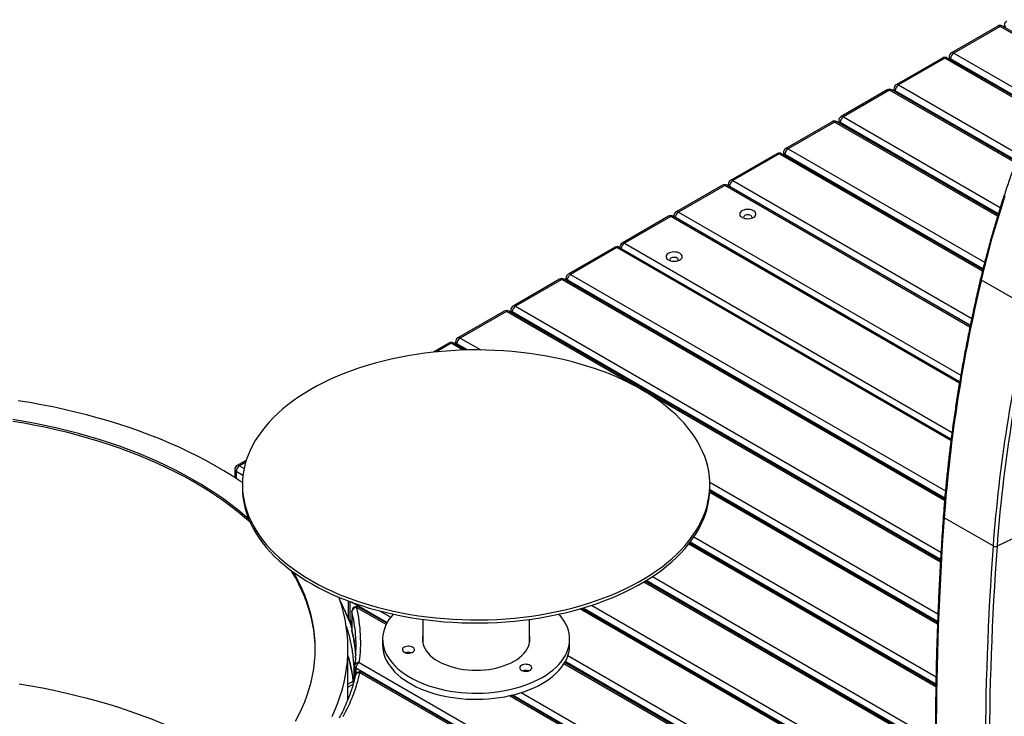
# Model space of a CAD drawing. Header units: millimetres. Extents: x 1 to 419, y 6 to 296.
# Tile 8 of 21: x 278 to 313, y 107 to 132. Entities that reach past the tile are written whole.
import ezdxf

# ---------------------------------------------------------------- set-up
doc = ezdxf.new("R2010")
doc.units = ezdxf.units.MM
doc.layers.add('FORMAT', color=7, linetype='Continuous')
doc.styles.add('SLDTEXTSTYLE0', font='TXT', dxfattribs={"width": 0.605})

msp = doc.modelspace()

# ---------------------------------------------------------------- linework, layer by layer
at = {"color": 7, "linetype": 'Continuous', "lineweight": 25}
for p, q in [((313.1319, 131.3958), (311.482, 130.4433)), ((313.2152, 131.3876), (311.5653, 130.4351)), ((315.2924, 130.1884), (313.2152, 131.3876)), ((315.3133, 130.2327), (313.2986, 131.3958)), ((313.3668, 131.4352), (313.3668, 131.3564)), ((311.1638, 130.2596), (309.5139, 129.3072)), ((311.2471, 130.2514), (309.5972, 129.2989)), ((314.4857, 128.3818), (311.2471, 130.2514)), ((314.5045, 128.4273), (311.3304, 130.2596)), ((311.3986, 130.299), (311.3986, 130.2203)), ((311.5653, 130.4351), (314.6111, 128.6768)), ((314.5178, 128.4585), (311.4475, 130.231)), ((311.4475, 130.231), (311.4475, 130.1921)), ((309.5972, 129.2989), (313.8734, 126.8303)), ((309.1957, 129.1235), (307.5458, 128.171)), ((309.279, 129.1152), (307.6291, 128.1627)), ((313.7616, 126.5275), (309.279, 129.1152)), ((313.7786, 126.574), (309.3623, 129.1235)), ((309.4305, 129.1628), (309.4305, 129.0841)), ((313.7904, 126.6061), (309.4793, 129.0948)), ((309.4793, 129.0948), (309.4793, 129.0559)), ((307.6291, 128.1627), (313.2226, 124.9337)), ((307.2276, 127.9873), (305.5776, 127.0348)), ((307.3109, 127.9791), (305.661, 127.0266)), ((313.1256, 124.6223), (307.3109, 127.9791)), ((313.1401, 124.6703), (307.3942, 127.9873)), ((307.4624, 128.0267), (307.4624, 127.9479)), ((313.1504, 124.7032), (307.5112, 127.9586)), ((307.5112, 127.9586), (307.5112, 127.9197)), ((305.2594, 126.8511), (303.6095, 125.8987)), ((305.3428, 126.8429), (303.6929, 125.8904)), ((312.5857, 122.6617), (305.3428, 126.8429)), ((312.5977, 122.7111), (305.4261, 126.8511)), ((305.4943, 126.8905), (305.4943, 126.8118)), ((312.606, 122.7452), (305.5431, 126.8225)), ((305.5431, 126.8225), (305.5431, 126.7836)), ((305.661, 127.0266), (312.6663, 122.9825)), ((303.3149, 125.7286), (301.665, 124.7761)), ((303.3982, 125.7203), (301.7483, 124.7678)), ((312.1404, 120.6736), (303.3982, 125.7203)), ((312.1506, 120.724), (303.4816, 125.7286)), ((303.5262, 125.7543), (303.5262, 125.7028)), ((312.1527, 120.7345), (303.575, 125.6863)), ((303.575, 125.6863), (303.575, 125.6746)), ((303.6929, 125.8904), (312.2035, 120.9773)), ((301.3939, 124.6196), (299.744, 123.6671)), ((311.7751, 118.7229), (301.5606, 124.6196)), ((301.5816, 124.6318), (301.5816, 124.6075)), ((301.7483, 124.7678), (311.8146, 118.9567)), ((301.4773, 124.6114), (299.8273, 123.6589)), ((311.7664, 118.6716), (301.4773, 124.6114)), ((299.8273, 123.6589), (311.502, 116.9193)), ((299.473, 123.5107), (297.823, 122.5582)), ((299.5563, 123.5024), (297.9064, 122.5499)), ((311.4632, 116.6287), (299.5563, 123.5024)), ((311.47, 116.6811), (299.6396, 123.5107)), ((299.6607, 123.5228), (299.6607, 123.4985)), ((297.9064, 122.5499), (311.2671, 114.837)), ((297.5048, 122.3745), (295.8549, 121.422)), ((297.5882, 122.3662), (295.9383, 121.4138)), ((311.2369, 114.487), (297.5882, 122.3662)), ((311.2416, 114.5407), (297.6715, 122.3745)), ((297.7397, 122.4138), (297.7397, 122.3351)), ((311.2447, 114.5777), (297.7885, 122.3458)), ((297.7885, 122.3458), (297.7885, 122.3069)), ((314.2924, 121.3403), (312.5482, 122.3472)), ((295.5367, 121.2383), (293.8868, 120.2859)), ((295.6201, 121.2301), (293.9701, 120.2776)), ((311.0888, 112.3001), (295.6201, 121.2301)), ((311.0918, 112.3548), (295.7034, 121.2383)), ((295.7716, 121.2777), (295.7716, 121.199)), ((311.0939, 112.3924), (295.8204, 121.2096)), ((295.8204, 121.2096), (295.8204, 121.1708)), ((295.9383, 121.4138), (311.1094, 112.6557)), ((293.5686, 120.1022), (293.0039, 119.7762)), ((293.6519, 120.0939), (293.1229, 119.7885)), ((294.0731, 119.8508), (293.6519, 120.0939)), ((294.166, 119.8535), (293.7353, 120.1022)), ((293.8035, 120.1415), (293.8035, 120.0628)), ((294.2307, 119.855), (293.8523, 120.0735)), ((293.8523, 120.0735), (293.8523, 120.0346)), ((293.9701, 120.2776), (294.6982, 119.8573)), ((286.3452, 115.9322), (286.0144, 115.7412)), ((286.3239, 115.8635), (286.0977, 115.7329)), ((285.931, 115.5968), (285.931, 115.3084)), ((286.224, 115.3879), (285.9798, 115.5288)), ((285.9798, 115.5288), (285.9798, 115.2768)), ((286.0977, 115.7329), (286.2657, 115.6359)), ((302.8682, 115.1409), (310.9987, 110.4472)), ((286.2031, 115.0475), (286.2031, 114.9386)), ((310.9868, 110.1431), (302.8677, 114.8301)), ((310.9883, 110.1811), (302.8689, 114.8683)), ((302.8698, 114.9386), (302.8698, 115.0475)), ((310.9847, 110.0879), (302.865, 114.7753)), ((312.9656, 112.8703), (311.2214, 113.8772)), ((302.303, 113.1948), (310.9315, 108.2137)), ((313.9052, 113.2448), (313.1067, 112.8632)), ((310.9253, 107.8499), (302.1139, 112.9366)), ((310.9261, 107.9058), (302.1443, 112.9754)), ((310.9267, 107.9443), (302.165, 113.0023)), ((310.9114, 105.6808), (300.5957, 111.6359)), ((300.8199, 111.7787), (310.9114, 105.9529)), ((310.9114, 105.5856), (300.515, 111.5873)), ((310.9114, 105.6419), (300.5629, 111.616)), ((289.9883, 110.2686), (289.9883, 110.9076)), ((290.0326, 110.891), (290.0326, 110.2228)), ((291.3617, 110.136), (290.0908, 110.8696)), ((291.329, 110.0733), (290.2741, 110.6822)), ((291.3512, 110.1167), (290.3574, 110.6905)), ((310.9114, 103.3132), (298.239, 110.6288)), ((310.9114, 103.3696), (298.3041, 110.6476)), ((310.9114, 103.4084), (298.3486, 110.6608)), ((298.6545, 110.7564), (310.9114, 103.6806)), ((290.1074, 110.5461), (290.1074, 109.8657)), ((290.109, 110.533), (290.1074, 110.5461)), ((290.109, 110.533), (290.109, 109.8525)), ((291.1102, 110.5533), (291.4919, 110.333)), ((292.6314, 110.2553), (292.6314, 109.4276)), ((296.4414, 109.4276), (296.4414, 110.2553)), ((290.0326, 110.2228), (290.1074, 110.1796)), ((290.0671, 110.1465), (290.1074, 110.1232)), ((290.109, 109.8525), (290.1074, 109.8657)), ((290.109, 109.8525), (290.112, 109.827)), ((291.2031, 109.5495), (291.2031, 109.3317)), ((297.8698, 109.3317), (297.8698, 109.5495)), ((289.9656, 107.4061), (289.9656, 109.2131)), ((292.6314, 109.4536), (292.6291, 109.4406)), ((296.4438, 109.4406), (296.4414, 109.4536)), ((296.443, 109.4361), (296.4414, 109.437)), ((289.9656, 108.9294), (289.9736, 108.9341)), ((290.2391, 109.0266), (290.2431, 108.9716)), ((297.8107, 108.9711), (310.9114, 101.4083)), ((290.2036, 108.5856), (290.2036, 108.1471)), ((310.9114, 96.5914), (290.2524, 108.5176)), ((290.2524, 108.5176), (290.2524, 108.3111)), ((290.3703, 108.7217), (310.9114, 96.8636)), ((310.9114, 101.0273), (297.6681, 108.6725)), ((310.9114, 101.0836), (297.6935, 108.7142)), ((310.9114, 101.1361), (297.7159, 108.7537)), ((310.9114, 96.5098), (290.3917, 108.3556)), ((310.9114, 96.5662), (290.475, 108.3639)), ((289.9656, 107.9497), (290.1531, 108.058)), ((289.9656, 107.8409), (290.1503, 107.9475)), ((310.9114, 98.7685), (295.727, 107.5343)), ((310.9114, 98.8249), (295.7969, 107.5503)), ((310.9114, 98.8502), (295.8279, 107.5577)), ((296.1455, 107.6465), (310.9114, 99.1223))]:
    msp.add_line(p, q, dxfattribs=at)
at = {"color": 7, "linetype": 'Continuous', "lineweight": 25, "flags": 128}
for points in [[(312.5482, 122.3472), (312.6702, 122.8462), (312.8004, 123.3466), (312.9385, 123.8483), (313.0845, 124.351), (313.2385, 124.8545), (313.4002, 125.3585)], [(301.5892, 124.6031), (301.5848, 124.613), (301.5816, 124.6318)], [(304.0193, 124.5821), (304.0645, 124.5608), (304.1162, 124.5452), (304.1723, 124.536), (304.2305, 124.5334), (304.2884, 124.5377), (304.3436, 124.5486), (304.3938, 124.5656), (304.4371, 124.5882), (304.4717, 124.6154), (304.496, 124.646), (304.5092, 124.6788), (304.5107, 124.7125), (304.5004, 124.7456), (304.4788, 124.7769), (304.4466, 124.805), (304.4054, 124.8288), (304.3567, 124.8473), (304.3025, 124.8598), (304.2451, 124.8658), (304.1868, 124.8649), (304.1299, 124.8573), (304.0769, 124.8433), (304.0299, 124.8233), (303.9908, 124.7983), (303.9612, 124.7693), (303.9423, 124.7374), (303.9349, 124.704), (303.9394, 124.6704), (303.9554, 124.6381), (303.9824, 124.6082), (304.0193, 124.5821)], [(304.3619, 124.5539), (304.3637, 124.5566), (304.3728, 124.5807), (304.3698, 124.6053), (304.3548, 124.6284), (304.3293, 124.6481), (304.2951, 124.6629), (304.2551, 124.6715), (304.2125, 124.6732), (304.1708, 124.668), (304.1333, 124.6562), (304.1031, 124.6388), (304.0826, 124.6171), (304.0736, 124.593), (304.0766, 124.5685), (304.0845, 124.5539)], [(299.6682, 123.4941), (299.6639, 123.504), (299.6607, 123.5228)], [(301.799, 123.3004), (301.7538, 123.3216), (301.7021, 123.3372), (301.646, 123.3465), (301.5878, 123.3491), (301.5299, 123.3448), (301.4747, 123.3339), (301.4244, 123.3168), (301.3812, 123.2942), (301.3466, 123.2671), (301.3223, 123.2365), (301.3091, 123.2037), (301.3076, 123.17), (301.3179, 123.1369), (301.3395, 123.1056), (301.3716, 123.0775), (301.4129, 123.0537), (301.4616, 123.0351), (301.5158, 123.0226), (301.5732, 123.0167), (301.6315, 123.0175), (301.6884, 123.0251), (301.7414, 123.0392), (301.7884, 123.0591), (301.8275, 123.0841), (301.8571, 123.1132), (301.876, 123.145), (301.8833, 123.1784), (301.8789, 123.212), (301.8629, 123.2444), (301.8359, 123.2743), (301.799, 123.3004)], [(301.7012, 123.1309), (301.667, 123.1457), (301.627, 123.1543), (301.5844, 123.1561), (301.5427, 123.1508), (301.5052, 123.139), (301.475, 123.1216), (301.4546, 123.1), (301.4455, 123.0759), (301.4485, 123.0513), (301.4564, 123.0367)], [(312.5482, 122.3472), (312.5357, 122.3554), (312.5263, 122.3639), (312.5203, 122.3722), (312.5179, 122.3802), (312.5183, 122.3844)], [(288.6439, 118.4492), (288.4264, 118.3188), (288.2176, 118.1838), (288.0177, 118.0444), (287.827, 117.9007), (287.6459, 117.753), (287.4745, 117.6015), (287.313, 117.4463), (287.1619, 117.2878), (287.0211, 117.1261), (286.891, 116.9614), (286.7717, 116.794), (286.6634, 116.6242), (286.5662, 116.4521), (286.4803, 116.278), (286.4059, 116.1022), (286.3429, 115.9249), (286.2915, 115.7464), (286.2518, 115.5669), (286.2238, 115.3866), (286.2076, 115.2058), (286.2032, 115.0249), (286.2106, 114.8439), (286.2297, 114.6633), (286.2606, 114.4832), (286.3033, 114.3039), (286.3576, 114.1256), (286.4234, 113.9487), (286.5007, 113.7733), (286.5895, 113.5997), (286.6894, 113.4281), (286.8005, 113.2589), (286.9225, 113.0922), (287.0553, 112.9282), (287.1987, 112.7673), (287.3524, 112.6096), (287.5164, 112.4553), (287.6903, 112.3047), (287.8738, 112.158), (288.0668, 112.0153), (288.269, 111.877), (288.48, 111.7431), (288.6996, 111.614), (288.9274, 111.4896), (289.1632, 111.3704), (289.4066, 111.2563), (289.6573, 111.1476), (289.9148, 111.0444), (290.1789, 110.9469), (290.4492, 110.8551), (290.7253, 110.7694), (291.0067, 110.6896), (291.2932, 110.6161), (291.5842, 110.5488), (291.8794, 110.4879), (292.1784, 110.4334), (292.4807, 110.3854), (292.786, 110.3441), (293.0937, 110.3094), (293.4034, 110.2814), (293.7148, 110.2602), (294.0273, 110.2458), (294.3405, 110.2381), (294.654, 110.2373), (294.9674, 110.2432), (295.2801, 110.256), (295.5918, 110.2755), (295.902, 110.3018), (296.2102, 110.3348), (296.5161, 110.3745), (296.8192, 110.4208), (297.119, 110.4736), (297.4152, 110.5329), (297.7074, 110.5987), (297.995, 110.6707), (298.2777, 110.7489), (298.5552, 110.8331), (298.8269, 110.9234), (299.0926, 111.0195), (299.3519, 111.1213), (299.6043, 111.2286), (299.8495, 111.3413), (300.0872, 111.4593), (300.3171, 111.5824), (300.5388, 111.7104), (300.752, 111.8431), (300.9564, 111.9803), (301.1517, 112.1219), (301.3376, 112.2676), (301.514, 112.4173), (301.6804, 112.5707), (301.8367, 112.7275), (301.9827, 112.8877), (302.1182, 113.0509), (302.2429, 113.217), (302.3567, 113.3856), (302.4595, 113.5566), (302.551, 113.7297), (302.6312, 113.9047), (302.7, 114.0813), (302.7571, 114.2592), (302.8027, 114.4383), (302.8365, 114.6182), (302.8586, 114.7987), (302.8689, 114.9796), (302.8675, 115.1606), (302.8542, 115.3414), (302.8292, 115.5219), (302.7924, 115.7016), (302.7439, 115.8804), (302.6839, 116.058), (302.6122, 116.2342), (302.5292, 116.4088), (302.4348, 116.5814), (302.3293, 116.7518), (302.2128, 116.9198), (302.0853, 117.0852), (301.9472, 117.2476), (301.7986, 117.407), (301.6397, 117.563), (301.4708, 117.7155), (301.292, 117.8642), (301.1037, 118.0089), (300.9061, 118.1494), (300.6995, 118.2855), (300.4842, 118.4171), (300.2604, 118.5438), (300.0285, 118.6656), (299.7889, 118.7823), (299.5418, 118.8938), (299.2877, 118.9997), (299.0268, 119.1001), (298.7596, 119.1947), (298.4863, 119.2835), (298.2075, 119.3663), (297.9235, 119.4429), (297.6347, 119.5134), (297.3416, 119.5775), (297.0444, 119.6352), (296.7437, 119.6864), (296.4399, 119.7311), (296.1334, 119.7691), (295.8246, 119.8004), (295.514, 119.825), (295.202, 119.8429), (294.8891, 119.8539), (294.5756, 119.8582), (294.2622, 119.8556), (293.9491, 119.8463), (293.6368, 119.8301), (293.3258, 119.8072), (293.0165, 119.7775), (292.7094, 119.7412), (292.4049, 119.6982), (292.1033, 119.6486), (291.8053, 119.5925), (291.5111, 119.53), (291.2211, 119.4611), (290.9359, 119.386), (290.6557, 119.3048), (290.3811, 119.2175), (290.1123, 119.1243), (289.8498, 119.0253), (289.594, 118.9208), (289.3451, 118.8107), (289.1035, 118.6953), (288.8697, 118.5748), (288.6439, 118.4492)], [(286.2043, 115.1274), (286.1185, 115.1853), (285.8328, 115.3712), (285.5383, 115.5527), (285.2354, 115.7294), (284.9243, 115.9013), (284.6053, 116.0683), (284.2784, 116.2302), (283.9441, 116.3869), (283.6025, 116.5383), (283.2539, 116.6842), (282.8986, 116.8247), (282.5367, 116.9595), (282.1687, 117.0886), (281.7947, 117.2119), (281.415, 117.3292), (281.03, 117.4405), (280.6398, 117.5458), (280.2449, 117.6449), (279.8454, 117.7377), (279.4417, 117.8243), (279.034, 117.9045), (278.6227, 117.9782), (278.2081, 118.0455)], [(286.4279, 113.8288), (286.2802, 113.9574), (286.0427, 114.1539), (285.7958, 114.3465), (285.5394, 114.535), (285.274, 114.7192), (284.9996, 114.8991), (284.7165, 115.0743), (284.425, 115.2449), (284.1252, 115.4106), (283.8174, 115.5714), (283.5018, 115.7271), (283.1787, 115.8775), (282.8484, 116.0226), (282.5111, 116.1623), (282.1671, 116.2964), (281.8167, 116.4248), (281.4601, 116.5475), (281.0976, 116.6643), (280.7296, 116.7751), (280.3562, 116.8798), (279.9779, 116.9784), (279.5949, 117.0708), (279.2076, 117.1569), (278.8161, 117.2366), (278.4209, 117.3099), (278.0223, 117.3768)], [(286.4759, 113.7179), (286.2802, 113.8893), (286.0427, 114.0859), (285.7958, 114.2785), (285.5394, 114.467), (285.274, 114.6512), (284.9996, 114.831), (284.7165, 115.0063), (284.425, 115.1768), (284.1252, 115.3426), (283.8174, 115.5033), (283.5018, 115.659), (283.1787, 115.8095), (282.8484, 115.9546), (282.5111, 116.0943), (282.1671, 116.2284), (281.8167, 116.3568), (281.4601, 116.4794), (281.0976, 116.5962), (280.7296, 116.707), (280.3562, 116.8118), (279.9779, 116.9104), (279.5949, 117.0028), (279.2076, 117.0889), (278.8161, 117.1686), (278.4209, 117.2419), (278.0223, 117.3087)], [(286.2031, 114.9386), (286.2032, 114.916), (286.2106, 114.7351), (286.2297, 114.5544), (286.2606, 114.3743), (286.3033, 114.195), (286.3576, 114.0168), (286.4234, 113.8398), (286.5007, 113.6644), (286.5895, 113.4908), (286.6894, 113.3193), (286.8005, 113.15), (286.9225, 112.9833), (287.0553, 112.8194), (287.1987, 112.6584), (287.3524, 112.5007), (287.5164, 112.3464), (287.6903, 112.1958), (287.8738, 112.0491), (288.0668, 111.9065), (288.269, 111.7681), (288.48, 111.6343), (288.6996, 111.5051), (288.9274, 111.3808), (289.1632, 111.2615), (289.4066, 111.1474), (289.6573, 111.0387), (289.9148, 110.9355), (290.1789, 110.838), (290.4492, 110.7463), (290.7253, 110.6605), (291.0067, 110.5808), (291.2932, 110.5072), (291.5842, 110.4399), (291.8794, 110.379), (292.1784, 110.3245), (292.4807, 110.2766), (292.786, 110.2352), (293.0937, 110.2005), (293.4034, 110.1726), (293.7148, 110.1513), (294.0273, 110.1369), (294.3405, 110.1292), (294.654, 110.1284), (294.9674, 110.1343), (295.2801, 110.1471), (295.5918, 110.1666), (295.902, 110.1929), (296.2102, 110.2259), (296.5161, 110.2656), (296.8192, 110.3119), (297.119, 110.3648), (297.4152, 110.4241), (297.7074, 110.4898), (297.995, 110.5618), (298.2777, 110.64), (298.5552, 110.7243), (298.8269, 110.8145), (299.0926, 110.9106), (299.3519, 111.0124), (299.6043, 111.1197), (299.8495, 111.2325), (300.0872, 111.3505), (300.3171, 111.4735), (300.5388, 111.6015), (300.752, 111.7342), (300.9564, 111.8715), (301.1517, 112.013), (301.3376, 112.1588), (301.514, 112.3084), (301.6804, 112.4618), (301.8367, 112.6187), (301.9827, 112.7788), (302.1182, 112.9421), (302.2429, 113.1081), (302.3567, 113.2767), (302.4595, 113.4477), (302.551, 113.6208), (302.6312, 113.7958), (302.7, 113.9724), (302.7571, 114.1503), (302.8027, 114.3294), (302.8365, 114.5093), (302.8586, 114.6899), (302.8689, 114.8708), (302.8698, 114.9386)], [(288.7988, 109.1791), (288.7928, 109.3883), (288.775, 109.6277), (288.7455, 109.8667), (288.7043, 110.1052), (288.6514, 110.3429), (288.5869, 110.5796), (288.5107, 110.8151), (288.4231, 111.0494), (288.324, 111.2821), (288.2136, 111.5131), (288.0919, 111.7422), (287.959, 111.9692), (287.9412, 111.998)], [(288.0958, 106.623), (288.2171, 106.8521), (288.3272, 107.0832), (288.426, 107.3159), (288.5132, 107.5502), (288.589, 107.7858), (288.6532, 108.0225), (288.7057, 108.2602), (288.7466, 108.4987), (288.7758, 108.7377), (288.7932, 108.9772), (288.7989, 109.2168), (288.7928, 109.4564), (288.775, 109.6958), (288.7455, 109.9348), (288.7043, 110.1732), (288.6514, 110.4109), (288.5869, 110.6476), (288.5107, 110.8832), (288.4231, 111.1174), (288.324, 111.3501), (288.2136, 111.5811), (288.0919, 111.8102), (288.0154, 111.9433)], [(289.4039, 106.8001), (289.5119, 107.0408), (289.6085, 107.2831), (289.6937, 107.5268), (289.7674, 107.7717), (289.8296, 108.0177), (289.8801, 108.2646), (289.9189, 108.5122), (289.9461, 108.7603), (289.9616, 109.0088), (289.9654, 109.2574), (289.9574, 109.5059), (289.9378, 109.7543), (289.9064, 110.0022), (289.8634, 110.2496), (289.8088, 110.4962), (289.7425, 110.7419), (289.6647, 110.9864), (289.6447, 111.044)], [(289.9883, 110.2686), (289.9914, 110.2425), (289.9963, 110.2275)], [(291.5819, 110.4404), (291.5062, 110.3512), (291.4293, 110.2462), (291.3632, 110.1387), (291.3083, 110.0291), (291.2648, 109.9179), (291.2327, 109.8053), (291.2123, 109.6919), (291.2035, 109.578), (291.2064, 109.4639), (291.221, 109.3502), (291.2473, 109.2372), (291.2851, 109.1252), (291.3344, 109.0148), (291.3949, 108.9062), (291.4664, 108.7999), (291.5487, 108.6962), (291.6415, 108.5956), (291.7445, 108.4982), (291.8572, 108.4046), (291.9794, 108.315), (292.1106, 108.2297), (292.2503, 108.1491), (292.398, 108.0733), (292.5533, 108.0028), (292.7155, 107.9377), (292.8841, 107.8782), (293.0585, 107.8247), (293.2381, 107.7772), (293.4222, 107.7359), (293.6103, 107.7009), (293.8016, 107.6725), (293.9955, 107.6507), (294.1913, 107.6355), (294.3883, 107.6271), (294.5858, 107.6254), (294.7832, 107.6304), (294.9797, 107.6423), (295.1746, 107.6608), (295.3673, 107.6859), (295.5571, 107.7176), (295.7433, 107.7557), (295.9252, 107.8001), (296.1023, 107.8507), (296.2739, 107.9072), (296.4394, 107.9695), (296.5982, 108.0374), (296.7497, 108.1106), (296.8935, 108.1888), (297.029, 108.2718), (297.1557, 108.3593), (297.2732, 108.4509), (297.3812, 108.5465), (297.4791, 108.6455), (297.5667, 108.7477), (297.6436, 108.8528), (297.7097, 108.9602), (297.7646, 109.0698), (297.8081, 109.181), (297.8402, 109.2936), (297.8606, 109.407), (297.8694, 109.5209), (297.8665, 109.635), (297.8519, 109.7487), (297.8256, 109.8617), (297.7878, 109.9737), (297.7385, 110.0841), (297.678, 110.1927), (297.6065, 110.299), (297.5242, 110.4027), (297.491, 110.4404)], [(290.1074, 109.9331), (290.0651, 110.0716), (290.0313, 110.1743)], [(292.6314, 109.6714), (292.6257, 109.6363), (292.6198, 109.5495), (292.6257, 109.4626), (292.6434, 109.3764), (292.6727, 109.2912), (292.7136, 109.2075), (292.7657, 109.126), (292.8287, 109.0471), (292.9022, 108.9713), (292.9858, 108.8991), (293.079, 108.8309), (293.1812, 108.7671), (293.2917, 108.7081), (293.4099, 108.6543), (293.535, 108.606), (293.6663, 108.5636), (293.803, 108.5272), (293.9442, 108.4971), (294.089, 108.4736), (294.2366, 108.4566), (294.3861, 108.4464), (294.5364, 108.443), (294.6868, 108.4464), (294.8363, 108.4566), (294.9839, 108.4736), (295.1287, 108.4971), (295.2699, 108.5272), (295.4066, 108.5636), (295.5379, 108.606), (295.663, 108.6543), (295.7812, 108.7081), (295.8917, 108.7671), (295.9939, 108.8309), (296.0871, 108.8991), (296.1707, 108.9713), (296.2442, 109.0471), (296.3072, 109.126), (296.3593, 109.2075), (296.4002, 109.2912), (296.4295, 109.3764), (296.4472, 109.4626), (296.4531, 109.5495), (296.4472, 109.6363), (296.4414, 109.6714)], [(291.2031, 109.3317), (291.2064, 109.2462), (291.221, 109.1325), (291.2473, 109.0194), (291.2851, 108.9075), (291.3344, 108.797), (291.3949, 108.6885), (291.4664, 108.5822), (291.5487, 108.4785), (291.6415, 108.3778), (291.7445, 108.2805), (291.8572, 108.1868), (291.9794, 108.0972), (292.1106, 108.012), (292.2503, 107.9313), (292.398, 107.8556), (292.5533, 107.785), (292.7155, 107.7199), (292.8841, 107.6605), (293.0585, 107.6069), (293.2381, 107.5594), (293.4222, 107.5181), (293.6103, 107.4832), (293.8016, 107.4548), (293.9955, 107.4329), (294.1913, 107.4178), (294.3883, 107.4093), (294.5858, 107.4076), (294.7832, 107.4127), (294.9797, 107.4245), (295.1746, 107.443), (295.3673, 107.4682), (295.5571, 107.4999), (295.7433, 107.538), (295.9252, 107.5824), (296.1023, 107.633), (296.2739, 107.6895), (296.4394, 107.7518), (296.5982, 107.8197), (296.7497, 107.8928), (296.8935, 107.971), (297.029, 108.054), (297.1557, 108.1415), (297.2732, 108.2332), (297.3812, 108.3287), (297.4791, 108.4278), (297.5667, 108.53), (297.6436, 108.635), (297.7097, 108.7425), (297.7646, 108.8521), (297.8081, 108.9633), (297.8402, 109.0758), (297.8606, 109.1893), (297.8694, 109.3032), (297.8698, 109.3317)], [(291.9684, 109.2644), (291.9372, 109.2416), (291.916, 109.2153), (291.9058, 109.1868), (291.9073, 109.1578), (291.9203, 109.1297), (291.9441, 109.1042), (291.9776, 109.0825), (292.0188, 109.0658), (292.0656, 109.0551), (292.1153, 109.0509), (292.1654, 109.0534), (292.2132, 109.0626), (292.256, 109.0778), (292.2916, 109.0984), (292.318, 109.1231), (292.3338, 109.1506), (292.3382, 109.1796), (292.3309, 109.2083), (292.3123, 109.2353), (292.2835, 109.2591), (292.2459, 109.2784), (292.2016, 109.2922), (292.153, 109.2997), (292.1027, 109.3005), (292.0535, 109.2947), (292.0079, 109.2824), (291.9684, 109.2644)], [(296.151, 108.6174), (296.1198, 108.5946), (296.0985, 108.5683), (296.0884, 108.5399), (296.0898, 108.5108), (296.1029, 108.4828), (296.1267, 108.4572), (296.1602, 108.4355), (296.2014, 108.4189), (296.2481, 108.4081), (296.2979, 108.4039), (296.348, 108.4065), (296.3958, 108.4156), (296.4386, 108.4308), (296.4742, 108.4514), (296.5006, 108.4761), (296.5164, 108.5037), (296.5208, 108.5326), (296.5135, 108.5613), (296.4949, 108.5883), (296.4661, 108.6121), (296.4285, 108.6314), (296.3842, 108.6452), (296.3356, 108.6527), (296.2853, 108.6536), (296.2361, 108.6477), (296.1905, 108.6354), (296.151, 108.6174)], [(278.2461, 107.9531), (278.6598, 107.885), (279.0702, 107.8103), (279.4768, 107.7293), (279.8795, 107.6418), (280.2779, 107.548), (280.6717, 107.448), (281.0607, 107.3418), (281.4444, 107.2295), (281.8227, 107.1112), (282.1953, 106.9869), (282.5618, 106.8569), (282.9221, 106.7211), (283.2758, 106.5797), (283.6227, 106.4327), (283.9625, 106.2804), (284.2949, 106.1227), (284.6198, 105.9599), (284.9368, 105.792), (285.2458, 105.6191), (285.5465, 105.4415), (285.8387, 105.2591), (286.1221, 105.0723), (286.1734, 105.0374)]]:
    msp.add_lwpolyline(points, dxfattribs=at)
at = {"color": 7, "linetype": 'Continuous', "lineweight": 25}
for centre, radius, start, end in [((313.2152, 131.2515), 0.1667, 60.00269, 119.99731), ((313.1664, 131.3194), 0.0838, 54.38242, 114.30712), ((313.264, 131.3194), 0.0838, 65.69288, 125.61758), ((313.5334, 131.4352), 0.1667, 119.99731, 180), ((313.4502, 131.4435), 0.0838, 185.6948, 245.62534), ((311.2471, 130.1153), 0.1667, 60.00269, 119.99731), ((311.1983, 130.1832), 0.0838, 54.38242, 114.30712), ((311.2959, 130.1832), 0.0838, 65.69288, 125.61758), ((311.5653, 130.299), 0.1667, 119.99731, 180), ((311.4821, 130.3073), 0.0838, 185.6948, 245.62534), ((311.7033, 130.2193), 0.2561, 122.60548, 177.39452), ((311.5165, 130.3669), 0.0838, 54.38242, 114.30712), ((309.5972, 129.1628), 0.1667, 119.99731, 180), ((309.7352, 129.0831), 0.2561, 122.60548, 177.39452), ((309.5484, 129.2308), 0.0838, 54.38242, 114.30712), ((309.279, 128.9791), 0.1667, 60.00269, 119.99731), ((309.2302, 129.0471), 0.0838, 54.38242, 114.30712), ((309.3278, 129.0471), 0.0838, 65.69288, 125.61758), ((309.5139, 129.1711), 0.0838, 185.6948, 245.62534), ((307.6291, 128.0267), 0.1667, 119.99731, 180), ((307.7671, 127.947), 0.2561, 122.60548, 177.39452), ((307.5803, 128.0946), 0.0838, 54.38242, 114.30712), ((307.3109, 127.843), 0.1667, 60.00269, 119.99731), ((307.2621, 127.9109), 0.0838, 54.38242, 114.30712), ((307.3597, 127.9109), 0.0838, 65.69288, 125.61758), ((307.5458, 128.035), 0.0838, 185.6948, 245.62534), ((305.3428, 126.7068), 0.1667, 60.00269, 119.99731), ((305.294, 126.7747), 0.0838, 54.38242, 114.30712), ((305.3916, 126.7747), 0.0838, 65.69288, 125.61758), ((305.661, 126.8905), 0.1667, 119.99731, 180), ((305.5777, 126.8988), 0.0838, 185.6948, 245.62534), ((305.799, 126.8108), 0.2561, 122.60548, 177.39452), ((305.6121, 126.9584), 0.0838, 54.38242, 114.30712), ((303.3982, 125.5842), 0.1667, 60.00269, 119.99731), ((303.3494, 125.6522), 0.0838, 54.38242, 114.30712), ((303.447, 125.6522), 0.0838, 65.69288, 125.61758), ((303.6929, 125.7543), 0.1667, 119.99731, 180), ((303.6096, 125.7626), 0.0838, 185.6948, 245.62534), ((303.8309, 125.6746), 0.2561, 122.60548, 177.39452), ((303.644, 125.8223), 0.0838, 54.38242, 114.30712), ((301.4773, 124.4753), 0.1667, 60.00269, 119.99731), ((301.4284, 124.5432), 0.0838, 54.38242, 114.30712), ((301.5261, 124.5432), 0.0838, 65.69288, 125.61758), ((301.7483, 124.6318), 0.1667, 119.99731, 180), ((301.8888, 124.5499), 0.2593, 122.81227, 173.59171), ((301.6995, 124.6997), 0.0838, 54.38242, 114.30712), ((299.8273, 123.5228), 0.1667, 119.99731, 180), ((299.9678, 123.441), 0.2593, 122.81227, 173.59171), ((299.7785, 123.5907), 0.0838, 54.38242, 114.30712), ((299.5563, 123.3663), 0.1667, 60.00269, 119.99731), ((299.5075, 123.4343), 0.0838, 54.38242, 114.30712), ((299.6051, 123.4343), 0.0838, 65.69288, 125.61758), ((301.6796, 123.0707), 0.064, 327.95572, 70.2586), ((297.9064, 122.4138), 0.1667, 119.99731, 180), ((298.0444, 122.3342), 0.2561, 122.60548, 177.39452), ((297.8575, 122.4818), 0.0838, 54.38242, 114.30712), ((297.5882, 122.2302), 0.1667, 60.00269, 119.99731), ((297.5393, 122.2981), 0.0838, 54.38242, 114.30712), ((297.637, 122.2981), 0.0838, 65.69288, 125.61758), ((297.8231, 122.4222), 0.0838, 185.6948, 245.62534), ((364.4715, 109.8745), 53.4004, 166.49269, 175.70122), ((295.6201, 121.094), 0.1667, 60.00269, 119.99731), ((295.5712, 121.1619), 0.0838, 54.38242, 114.30712), ((295.6689, 121.1619), 0.0838, 65.69288, 125.61758), ((295.9383, 121.2777), 0.1667, 119.99731, 180), ((295.855, 121.286), 0.0838, 185.6948, 245.62534), ((296.0763, 121.198), 0.2561, 122.60548, 177.39452), ((295.8894, 121.3456), 0.0838, 54.38242, 114.30712), ((366.2157, 108.8676), 53.4004, 166.49269, 175.70122), ((366.2347, 108.8696), 53.2779, 166.49269, 175.70122), ((293.6519, 119.9578), 0.1667, 60.00269, 119.99731), ((293.6031, 120.0258), 0.0838, 54.38242, 114.30712), ((293.7008, 120.0258), 0.0838, 65.69288, 125.61758), ((293.9701, 120.1415), 0.1667, 119.99731, 180), ((293.8869, 120.1498), 0.0838, 185.6948, 245.62534), ((294.1082, 120.0618), 0.2561, 122.60548, 177.39452), ((293.9213, 120.2095), 0.0838, 54.38242, 114.30712), ((286.0977, 115.5968), 0.1667, 119.99731, 180), ((286.0144, 115.6052), 0.0838, 185.6948, 245.62534), ((286.2357, 115.5172), 0.2561, 122.60548, 177.39452), ((286.0489, 115.6648), 0.0838, 54.38242, 114.30712), ((419.3256, 106.0818), 108.385, 175.875509, 179.957265), ((311.2376, 113.9198), 0.0456, 182.26481, 249.11881), ((421.0698, 105.0749), 108.385, 175.875509, 179.957265), ((421.1109, 105.0749), 108.2846, 175.875509, 179.957265), ((313.0438, 113.0174), 0.1666, 242.00515, 292.19935), ((282.59, 107.2201), 8.0017, 22.39438, 27.45458), ((290.2741, 110.5461), 0.1667, 60.00269, 180), ((290.2758, 110.5144), 0.1679, 90.5953, 173.63126), ((290.3229, 110.6141), 0.0838, 65.69288, 125.61758), ((285.1625, 109.4488), 5.2583, 352.05276, 13.56665), ((290.0785, 110.3115), 0.0999, 205.43902, 242.65056), ((290.1504, 110.2908), 0.1667, 202.35268, 240.00269), ((284.9731, 109.3003), 5.2817, 4.46888, 13.49706), ((290.1119, 110.2127), 0.0799, 172.74417, 235.94365), ((290.2741, 109.8657), 0.1667, 180, 193.4504), ((284.9736, 108.6199), 5.2813, 4.41721, 13.49727), ((285.0933, 109.3118), 5.161, 355.45459, 4.44496), ((292.1216, 108.7294), 0.3541, 72.46985, 107.53015), ((290.3703, 108.5856), 0.1667, 172.03973, 180), ((290.2857, 108.593), 0.0824, 185.13508, 246.18506), ((290.3496, 108.5749), 0.1483, 81.97028, 166.82482), ((290.5083, 108.506), 0.2561, 122.60548, 177.39452), ((284.5755, 109.6718), 5.9633, 331.13882, 347.24933), ((290.3917, 108.2195), 0.1667, 60.00269, 167.50741), ((290.3673, 108.2129), 0.1448, 80.31166, 162.83523), ((290.4405, 108.2875), 0.0838, 65.69288, 125.61758), ((296.3042, 108.0824), 0.3541, 72.46985, 107.53015)]:
    msp.add_arc(centre, radius, start, end, dxfattribs=at)
for points, knots in [([(320.9833, 139.1518), (320.9272, 139.0836), (320.7644, 138.886), (320.4979, 138.5549), (320.1849, 138.1567), (319.876, 137.7534), (319.571, 137.3453), (319.2703, 136.9324), (318.9738, 136.5149), (318.6818, 136.093), (318.3943, 135.667), (318.1115, 135.2369), (317.8334, 134.803), (317.5602, 134.3654), (317.2921, 133.9243), (317.0291, 133.4799), (316.7713, 133.0324), (316.5188, 132.5819), (316.2718, 132.1287), (316.0303, 131.6729), (315.7945, 131.2148), (315.5643, 130.7545), (315.3401, 130.2922), (315.1217, 129.828), (314.9094, 129.3623), (314.7032, 128.8952), (314.5032, 128.4268), (314.3095, 127.9574), (314.1221, 127.4872), (313.9411, 127.0163), (313.7667, 126.545), (313.5989, 126.0735), (313.4377, 125.6019), (313.2832, 125.1304), (313.1355, 124.6593), (312.9947, 124.1887), (312.8607, 123.7188), (312.7338, 123.2499), (312.6194, 122.805), (312.5502, 122.517), (312.5183, 122.3845)], [0, 0, 0, 0, 0.0140849, 0.040838, 0.067591, 0.0943438, 0.1210963, 0.1478486, 0.1746006, 0.2013525, 0.2281041, 0.2548557, 0.2816071, 0.3083584, 0.3351097, 0.3618609, 0.3886122, 0.4153634, 0.4421146, 0.4688659, 0.4956173, 0.5223688, 0.5491204, 0.5758722, 0.6026242, 0.6293763, 0.6561287, 0.6828813, 0.7096343, 0.7363875, 0.7631411, 0.789895, 0.8166493, 0.843404, 0.8701591, 0.8969147, 0.9236707, 0.9504272, 0.9771843, 1, 1, 1, 1]), ([(312.5183, 122.3845), (312.4931, 122.2773), (312.42, 121.9664), (312.3045, 121.4531), (312.1741, 120.8453), (312.051, 120.2393), (311.9351, 119.6353), (311.8264, 119.0334), (311.725, 118.4338), (311.6309, 117.8367), (311.5442, 117.2422), (311.4647, 116.6504), (311.3927, 116.0614), (311.3279, 115.4755), (311.2707, 114.8927), (311.2258, 114.3737), (311.2018, 114.0498), (311.1921, 113.918)], [0, 0, 0, 0, 0.0370342, 0.107389, 0.1777449, 0.2481015, 0.3184587, 0.3888166, 0.4591752, 0.5295345, 0.5998945, 0.6702551, 0.7406165, 0.8109785, 0.8813413, 0.9517047, 1, 1, 1, 1]), ([(311.1921, 113.918), (311.1809, 113.7593), (311.1487, 113.2992), (311.1009, 112.5403), (311.0513, 111.6426), (311.0092, 110.7487), (310.9745, 109.8587), (310.9473, 108.9725), (310.9275, 108.0904), (310.9154, 107.2279), (310.9116, 106.5998), (310.9114, 106.264), (310.9114, 106.2034)], [0, 0, 0, 0, 0.0606218, 0.1757966, 0.290972, 0.4061477, 0.5213235, 0.6364996, 0.7516759, 0.8668524, 0.9759671, 1, 1, 1, 1]), ([(289.6987, 110.8663), (289.7022, 110.8598), (289.7506, 110.7702), (289.8343, 110.596), (289.9288, 110.3893), (289.9802, 110.2661), (289.9963, 110.2275)], [0, 0, 0, 0, 0.030704, 0.4249996, 0.8195095, 1, 1, 1, 1]), ([(290.1769, 108.0465), (290.1825, 108.183), (290.1945, 108.4736), (290.1623, 108.9184), (290.0887, 109.379), (289.9995, 109.7577), (289.92, 109.9807), (289.8943, 110.0526)], [0, 0, 0, 0, 0.2029673, 0.4322279, 0.6614867, 0.8907471, 1, 1, 1, 1]), ([(290.112, 109.8269), (290.1211, 109.7874), (290.1479, 109.6719), (290.1847, 109.4797), (290.2173, 109.2502), (290.2352, 109.0963), (290.2394, 109.0189), (290.2394, 109.0182)], [0, 0, 0, 0, 0.1470097, 0.4303212, 0.7137648, 0.9973748, 1, 1, 1, 1]), ([(290.1599, 107.9831), (290.1585, 108.0045), (290.1478, 108.1799), (290.0839, 108.5077), (290.0196, 108.8171), (289.9666, 108.9713), (289.9656, 108.9742)], [0, 0, 0, 0, 0.0641719, 0.527636, 0.9911032, 1, 1, 1, 1]), ([(289.9656, 108.9617), (289.9781, 108.9196), (290.0216, 108.7736), (290.0798, 108.5288), (290.1325, 108.2467), (290.1526, 108.0687), (290.1616, 107.9895)], [0, 0, 0, 0, 0.1310088, 0.4538148, 0.7567591, 1, 1, 1, 1]), ([(290.2371, 108.9116), (290.2339, 108.8676), (290.2264, 108.7665), (290.2129, 108.6656), (290.2052, 108.6087)], [0, 0, 0, 0, 0.4359057, 1, 1, 1, 1]), ([(290.2289, 108.2556), (290.2199, 108.2161), (290.1935, 108.1005), (290.1417, 107.9093), (290.0702, 107.6826), (289.9883, 107.457), (289.8962, 107.2328), (289.7956, 107.014), (289.7122, 106.849), (289.6632, 106.7583), (289.6517, 106.737)], [0, 0, 0, 0, 0.076945, 0.2252295, 0.3734284, 0.5215107, 0.6694707, 0.8173064, 0.957098, 1, 1, 1, 1]), ([(290.1877, 108.3446), (290.1874, 108.2808), (290.1869, 108.1838), (290.1805, 108.0855), (290.1784, 108.052)], [0, 0, 0, 0, 0.6584841, 1, 1, 1, 1])]:
    msp.add_open_spline(points, degree=3, knots=knots, dxfattribs=at)

# ---------------------------------------------------------------- texts
at = {"layer": 'FORMAT', "insert": (110.418, 110.7125), "char_height": 22.48958, "attachment_point": 1, "rotation": 30, "style": 'SLDTEXTSTYLE0'}
msp.add_mtext('COMMERCIAL', dxfattribs=at)

doc.saveas('drawing.dxf')
